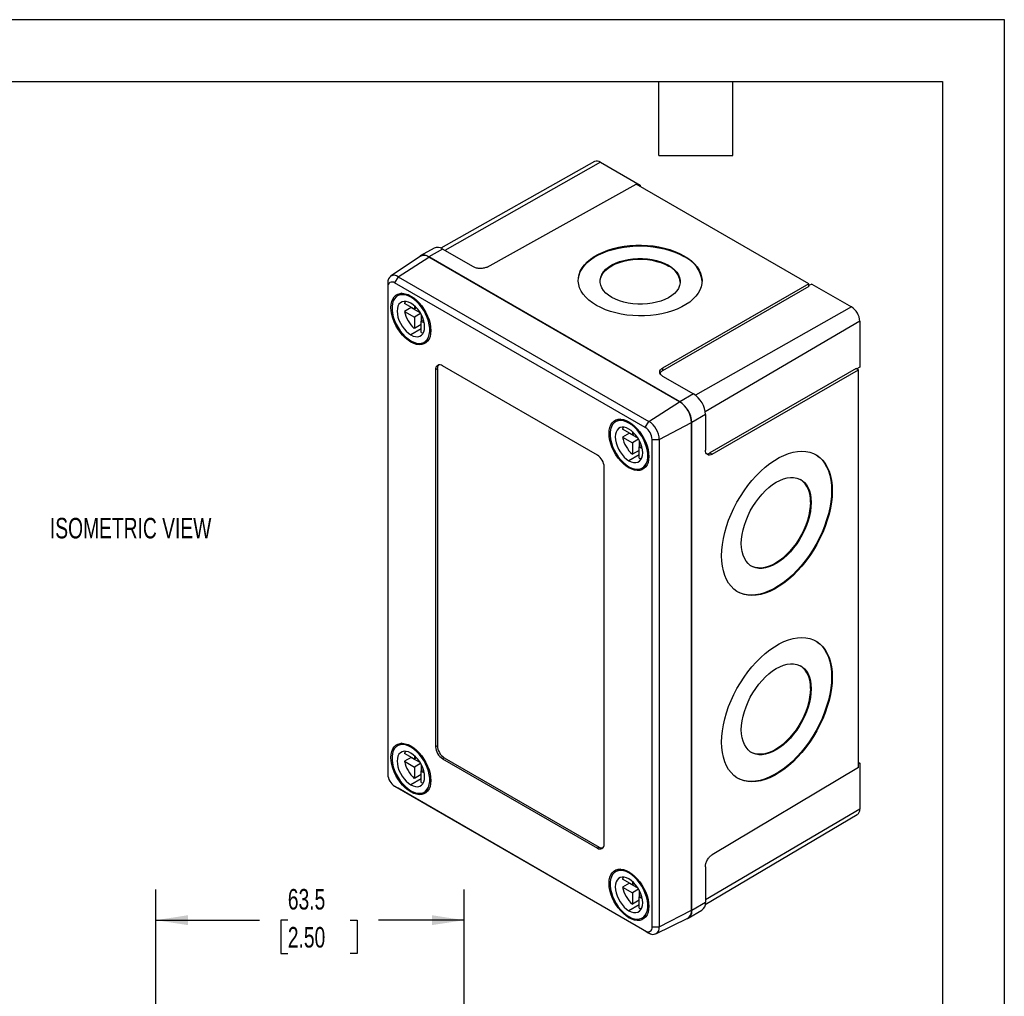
# Model space of a CAD drawing. Header units: millimetres. Extents: x 0 to 559, y 0 to 432.
# Tile 3 of 3: x 356 to 559, y 231 to 432. Entities that reach past the tile are written whole.
import ezdxf

# ---------------------------------------------------------------- set-up
doc = ezdxf.new("R2010")
doc.units = ezdxf.units.MM
doc.header["$LTSCALE"] = 2
doc.layers.add('DIMENSIONS', color=140, linetype='Continuous', lineweight=25)
doc.layers.add('TEXT', color=140, linetype='Continuous', lineweight=25)
doc.styles.add('SLDTEXTSTYLE0', font='TXT', dxfattribs={"width": 0.7})
doc.dimstyles.new('SLDDIMSTYLE0', dxfattribs={"dimtxt": 4.316016, "dimasz": 6.604, "dimexe": 0, "dimexo": 0.0625, "dimgap": 1.079004, "dimtad": 0, "dimtih": 1, "dimtoh": 1, "dimdec": 1, "dimrnd": 1e-09, "dimzin": 12, "dimdsep": 46, "dimtxsty": 'SLDTEXTSTYLE0', "dimsah": 1, "dimcen": 0.09, "dimadec": 0, "dimazin": 3, "dimtfac": 1, "dimtdec": 1, "dimtofl": 0, "dimtmove": 0, "dimatfit": 3, "dimfxl": 0, "dimfrac": 2, "dimtolj": 1, "dimtzin": 12, "dimarcsym": 0})

# ---------------------------------------------------------------- blocks, each defined once
blk = doc.blocks.new('_D_11')
at = {"layer": 'DIMENSIONS'}
for p, q in [((384.08, 227.1), (384.08, 252.67)), ((447.58, 227.1), (447.58, 252.67)), ((384.08, 246.32), (405.42, 246.32)), ((411.27, 246.32), (409.82, 246.32)), ((409.82, 246.32), (409.82, 239.46)), ((424.1, 246.32), (425.55, 246.32)), ((425.55, 246.32), (425.55, 239.46)), ((447.58, 246.32), (429.95, 246.32)), ((409.82, 239.46), (411.27, 239.46)), ((425.55, 239.46), (424.1, 239.46))]:
    blk.add_line(p, q, dxfattribs=at)
for points in [[(384.08, 246.32), (390.68, 245.31), (390.68, 247.34)], [(447.58, 246.32), (440.98, 247.34), (440.98, 245.31)]]:
    blk.add_solid(points, dxfattribs=at)
at = {"layer": 'DIMENSIONS', "char_height": 4.233, "attachment_point": 1, "style": 'SLDTEXTSTYLE0'}
for s, insert in [('63.5', (411.27, 252.75)), ('2.50', (411.27, 244.92))]:
    blk.add_mtext(s, dxfattribs=dict(at, insert=insert))

msp = doc.modelspace()

# ---------------------------------------------------------------- linework, layer by layer
at = {"color": 7, "linetype": 'Continuous'}
for p, q in [((0, 431.81), (558.8, 431.81)), ((558.8, 431.81), (558.8, 0.01))]:
    msp.add_line(p, q, dxfattribs=at)
for p, q in [((474.45, 402.6), (442.75, 384.75)), ((475.64, 402.47), (443.59, 384.29)), ((475.64, 402.47), (483.84, 397.74)), ((452.31, 380.86), (482.99, 397.96)), ((518.57, 377.43), (482.99, 397.96)), ((483.84, 397.74), (483.6, 397.61)), ((483.84, 397.74), (483.84, 397.48)), ((441.4, 384.74), (438.55, 383.14)), ((443.12, 384.57), (440.29, 382.96)), ((449.49, 380.89), (443.12, 384.57)), ((438.51, 383.03), (432.43, 378.98)), ((434, 378.87), (440.32, 382.9)), ((491.98, 353.12), (440.29, 382.96)), ((491.94, 353.1), (440.32, 382.9)), ((489.65, 381.05), (489.65, 381.22)), ((492.83, 383.02), (492.83, 383.19)), ((431.86, 377.63), (431.86, 376.77)), ((434, 378.87), (433.25, 377.57)), ((484.87, 347.78), (433.25, 377.57)), ((434, 378.87), (485.62, 349.07)), ((518.57, 377.43), (488.42, 360.02)), ((518.57, 376.88), (518.57, 377.43)), ((519.14, 377.36), (518.57, 377.04)), ((519.14, 377.36), (527.33, 372.63)), ((431.86, 376.77), (431.86, 276.33)), ((434.78, 375.44), (433.86, 374.91)), ((518.57, 376.88), (488.42, 359.48)), ((437.32, 372.18), (435.29, 373.36)), ((436.82, 374.75), (436.61, 374.63)), ((436.7, 372.54), (435.29, 371.72)), ((435.29, 371.72), (437.32, 370.55)), ((436.7, 372.54), (438.48, 371.51)), ((437.32, 372.9), (437.32, 372.18)), ((437.78, 372.45), (437.32, 372.18)), ((438.61, 371.3), (437.32, 370.55)), ((438.73, 371.08), (438.73, 369.74)), ((527.33, 372.63), (495.24, 354.43)), ((437.32, 370.55), (437.32, 368.21)), ((438.73, 369.02), (437.32, 368.21)), ((439.19, 370), (438.73, 369.74)), ((438.73, 369.74), (439.35, 369.38)), ((438.73, 367.39), (438.73, 369.74)), ((529.03, 369.7), (497.22, 351.01)), ((529.03, 369.7), (529.03, 360.24)), ((438.73, 368.1), (436.61, 366.88)), ((436.61, 365.41), (436.83, 365.53)), ((439.36, 365.38), (440.28, 365.91)), ((442.06, 359.9), (441.7, 359.69)), ((441.7, 359.69), (441.7, 282.04)), ((442.06, 359.9), (442.06, 282.24)), ((475.01, 342.1), (443.12, 360.51)), ((488.42, 360.02), (488.42, 359.48)), ((528.33, 359.98), (498.18, 342.57)), ((498.65, 342.3), (528.8, 359.71)), ((528.33, 359.98), (528.8, 359.71)), ((529.03, 360.24), (528.47, 359.9)), ((528.8, 277.8), (528.8, 359.71)), ((488.43, 358.41), (494.81, 354.73)), ((485.62, 349.07), (491.94, 353.1)), ((494.81, 354.73), (491.98, 353.12)), ((479.68, 349.52), (478.76, 348.99)), ((481.72, 348.83), (481.51, 348.71)), ((484.87, 347.78), (485.62, 349.07)), ((487.76, 345.36), (494.42, 348.82)), ((494.42, 248.38), (494.42, 348.82)), ((497.26, 350.48), (494.45, 348.84)), ((494.45, 248.32), (494.45, 348.84)), ((497.26, 350.48), (497.26, 343.12)), ((482.22, 346.26), (480.19, 347.44)), ((482.22, 346.98), (482.22, 346.26)), ((481.6, 346.62), (480.19, 345.8)), ((480.19, 345.8), (482.22, 344.63)), ((481.6, 346.62), (483.38, 345.59)), ((482.68, 346.53), (482.22, 346.26)), ((483.51, 345.38), (482.22, 344.63)), ((483.63, 345.16), (483.63, 343.81)), ((486.27, 345.36), (487.76, 345.36)), ((486.27, 244.92), (486.27, 345.36)), ((487.76, 345.36), (487.76, 244.92)), ((482.22, 344.63), (482.22, 342.28)), ((483.63, 343.1), (482.22, 342.28)), ((484.09, 344.08), (483.63, 343.81)), ((483.63, 343.81), (484.25, 343.46)), ((483.63, 341.47), (483.63, 343.81)), ((483.63, 342.18), (481.51, 340.96)), ((498.18, 342.57), (498.65, 342.3)), ((476.42, 262), (476.42, 339.65)), ((481.51, 339.49), (481.73, 339.61)), ((484.26, 339.46), (485.18, 339.99)), ((523.23, 334.84), (523.37, 334.75)), ((518.88, 332.45), (519.02, 332.36)), ((523.23, 296.46), (523.37, 296.38)), ((518.88, 294.07), (519.02, 293.99)), ((434.78, 282.76), (433.86, 282.23)), ((436.82, 282.08), (436.61, 281.96)), ((442.06, 282.24), (441.7, 282.04)), ((437.32, 279.51), (435.29, 280.68)), ((436.7, 279.86), (435.29, 279.05)), ((436.7, 279.86), (438.48, 278.84)), ((437.32, 280.22), (437.32, 279.51)), ((443.47, 279.79), (443.12, 279.59)), ((443.47, 279.79), (475.36, 261.38)), ((435.29, 279.05), (437.32, 277.87)), ((437.78, 279.77), (437.32, 279.51)), ((438.61, 278.62), (437.32, 277.87)), ((437.32, 277.87), (437.32, 275.53)), ((438.73, 278.4), (438.73, 277.06)), ((443.12, 279.59), (475.01, 261.18)), ((528.8, 277.8), (498.65, 259.78)), ((528.8, 278.77), (529.03, 278.64)), ((529.03, 278.64), (528.8, 278.51)), ((529.03, 278.64), (529.03, 269.18)), ((438.73, 276.34), (437.32, 275.53)), ((439.19, 277.32), (438.73, 277.06)), ((438.73, 277.06), (439.35, 276.7)), ((438.73, 274.71), (438.73, 277.06)), ((433.25, 273.91), (484.87, 244.11)), ((434, 273.48), (433.25, 273.91)), ((438.73, 275.42), (436.61, 274.2)), ((485.62, 243.68), (434, 273.48)), ((436.61, 272.73), (436.83, 272.86)), ((439.36, 272.7), (440.28, 273.23)), ((497.23, 249.56), (528.54, 268.09)), ((529.03, 269.18), (497.26, 250.51)), ((475.36, 261.38), (475.01, 261.18)), ((479.68, 256.84), (478.76, 256.31)), ((481.72, 256.16), (481.51, 256.04)), ((497.26, 257.33), (497.26, 249.97)), ((482.22, 253.59), (480.19, 254.76)), ((481.6, 253.94), (480.19, 253.13)), ((481.6, 253.94), (483.38, 252.91)), ((482.22, 254.3), (482.22, 253.59)), ((482.68, 253.85), (482.22, 253.59)), ((480.19, 253.13), (482.22, 251.95)), ((483.51, 252.7), (482.22, 251.95)), ((482.22, 251.95), (482.22, 249.61)), ((483.63, 252.48), (483.63, 251.14)), ((483.63, 249.5), (481.51, 248.28)), ((483.63, 250.42), (482.22, 249.61)), ((484.09, 251.4), (483.63, 251.14)), ((483.63, 251.14), (484.25, 250.78)), ((483.63, 248.79), (483.63, 251.14)), ((497.26, 249.97), (494.45, 248.32)), ((487.76, 244.92), (494.42, 248.38)), ((493.74, 246.72), (496.55, 248.39)), ((481.51, 246.81), (481.73, 246.94)), ((484.26, 246.78), (485.18, 247.31)), ((487.08, 243.5), (493.63, 246.74)), ((484.87, 244.11), (485.62, 243.68)), ((486.27, 244.92), (487.76, 244.92))]:
    msp.add_line(p, q)
at = {"flags": 128}
for points in [[(474.8, 372.96), (473.98, 373.48), (473.26, 374.04), (472.63, 374.63), (472.1, 375.26), (471.67, 375.91), (471.36, 376.58), (471.16, 377.27), (471.07, 377.96), (471.1, 378.66), (471.24, 379.35), (471.5, 380.02), (471.87, 380.68), (472.35, 381.32), (472.93, 381.92), (473.61, 382.5), (474.38, 383.03), (475.24, 383.51), (476.18, 383.95), (477.18, 384.34), (478.24, 384.66), (479.36, 384.93), (480.52, 385.14), (481.7, 385.28), (482.91, 385.35), (484.12, 385.36), (485.33, 385.31), (486.53, 385.19), (487.7, 385), (488.83, 384.75), (489.93, 384.44), (490.96, 384.08), (491.93, 383.66), (492.83, 383.19)], [(471.07, 378.09), (471.1, 378.49), (471.24, 379.18), (471.5, 379.86), (471.87, 380.52), (472.35, 381.15), (472.93, 381.76), (473.61, 382.33), (474.38, 382.86), (475.24, 383.35), (476.17, 383.79), (477.18, 384.17), (478.24, 384.5), (479.36, 384.77), (480.51, 384.97), (481.7, 385.11), (482.9, 385.19), (484.12, 385.2), (485.33, 385.14), (486.52, 385.02), (487.7, 384.84), (488.83, 384.59), (489.92, 384.28), (490.96, 383.91), (491.93, 383.49), (492.83, 383.02)], [(492.83, 383.19), (493.65, 382.67), (494.37, 382.11), (495.01, 381.51), (495.54, 380.89), (495.96, 380.23), (496.27, 379.56), (496.48, 378.87), (496.56, 378.18), (496.53, 377.49), (496.39, 376.8), (496.13, 376.12), (495.76, 375.46), (495.28, 374.83), (494.7, 374.22), (494.02, 373.65), (493.25, 373.12), (492.39, 372.63), (491.46, 372.19), (490.45, 371.81), (489.39, 371.48), (488.27, 371.21), (487.12, 371.01), (485.93, 370.87), (484.73, 370.79), (483.51, 370.78), (482.3, 370.84), (481.11, 370.96), (479.93, 371.14), (478.8, 371.39), (477.71, 371.7), (476.67, 372.07), (475.7, 372.49), (474.8, 372.96)], [(475.57, 377.89), (475.58, 378.07), (475.7, 378.64), (475.94, 379.19), (476.29, 379.72), (476.75, 380.22), (477.32, 380.69), (477.98, 381.11), (478.73, 381.49), (479.55, 381.81), (480.43, 382.07), (481.36, 382.26), (482.33, 382.4), (483.32, 382.46), (484.31, 382.45), (485.3, 382.38), (486.27, 382.24), (487.2, 382.03), (488.08, 381.76), (488.9, 381.43), (489.65, 381.05)], [(477.98, 374.6), (477.32, 375.03), (476.75, 375.5), (476.29, 376.01), (475.94, 376.54), (475.7, 377.1), (475.58, 377.66), (475.58, 378.23), (475.7, 378.8), (475.94, 379.35), (476.29, 379.88), (476.75, 380.39), (477.32, 380.85), (477.98, 381.28), (478.73, 381.65), (479.55, 381.97), (480.43, 382.23), (481.36, 382.43), (482.33, 382.56), (483.32, 382.62), (484.31, 382.62), (485.3, 382.54), (486.27, 382.4), (487.2, 382.2), (488.08, 381.93), (488.9, 381.6), (489.65, 381.22)], [(489.65, 381.22), (490.31, 380.79), (490.87, 380.31), (491.34, 379.81), (491.69, 379.27), (491.93, 378.72), (492.05, 378.15), (492.05, 377.58), (491.93, 377.02), (491.69, 376.46), (491.34, 375.93), (490.87, 375.43), (490.31, 374.96), (489.65, 374.54), (488.9, 374.17), (488.08, 373.85), (487.2, 373.59), (486.27, 373.39), (485.3, 373.26), (484.31, 373.19), (483.32, 373.2), (482.33, 373.27), (481.36, 373.41), (480.43, 373.62), (479.55, 373.89), (478.73, 374.22), (477.98, 374.6)], [(436.61, 365.41), (436.03, 365.79), (435.46, 366.27), (434.91, 366.82), (434.39, 367.44), (433.93, 368.11), (433.51, 368.83), (433.16, 369.57), (432.88, 370.33), (432.68, 371.08), (432.55, 371.81), (432.51, 372.51), (432.55, 373.16), (432.68, 373.75), (432.88, 374.26), (433.16, 374.7), (433.51, 375.03), (433.93, 375.27), (434.39, 375.41), (434.91, 375.44), (435.46, 375.35), (436.03, 375.17), (436.61, 374.88)], [(436.61, 374.63), (436.03, 374.92), (435.47, 375.1), (434.92, 375.16), (434.42, 375.12), (433.97, 374.96), (433.57, 374.7), (433.24, 374.33), (432.99, 373.87), (432.82, 373.33), (432.73, 372.72), (432.73, 372.05), (432.82, 371.33), (432.99, 370.59), (433.24, 369.84), (433.57, 369.1), (433.97, 368.38), (434.42, 367.7), (434.92, 367.07), (435.47, 366.51), (436.03, 366.04), (436.61, 365.65)], [(436.61, 373.41), (436.12, 373.64), (435.64, 373.77), (435.2, 373.79), (434.79, 373.7), (434.45, 373.49), (434.16, 373.19), (433.95, 372.8), (433.83, 372.32), (433.78, 371.78), (433.83, 371.18), (433.95, 370.56), (434.16, 369.92), (434.45, 369.29), (434.79, 368.69), (435.2, 368.13), (435.64, 367.63), (436.12, 367.21), (436.61, 366.88)], [(435.45, 373.79), (435.41, 373.7), (435.29, 373.36)], [(436.61, 374.88), (437.2, 374.49), (437.77, 374.02), (438.32, 373.47), (438.83, 372.85), (439.3, 372.17), (439.71, 371.46), (440.06, 370.71), (440.34, 369.96), (440.55, 369.21), (440.67, 368.47), (440.71, 367.78), (440.67, 367.13), (440.55, 366.54), (440.34, 366.02), (440.06, 365.59), (439.71, 365.25), (439.3, 365.01), (438.83, 364.88), (438.32, 364.85), (437.77, 364.93), (437.2, 365.12), (436.61, 365.41)], [(436.61, 365.65), (437.19, 365.37), (437.76, 365.19), (438.3, 365.12), (438.8, 365.17), (439.26, 365.32), (439.65, 365.59), (439.98, 365.95), (440.23, 366.41), (440.4, 366.96), (440.49, 367.57), (440.49, 368.24), (440.4, 368.95), (440.23, 369.69), (439.98, 370.44), (439.65, 371.19), (439.26, 371.91), (438.8, 372.59), (438.3, 373.22), (437.76, 373.77), (437.19, 374.25), (436.61, 374.63)], [(436.61, 366.88), (437.1, 366.64), (437.58, 366.52), (438.03, 366.5), (438.43, 366.59), (438.78, 366.79), (439.06, 367.1), (439.27, 367.49), (439.4, 367.97), (439.44, 368.51), (439.4, 369.1), (439.27, 369.73), (439.06, 370.36), (438.78, 370.99), (438.43, 371.6), (438.03, 372.16), (437.58, 372.65), (437.1, 373.08), (436.61, 373.41)], [(438.73, 367.39), (439.09, 367.32), (439.19, 367.31)], [(481.51, 339.49), (480.93, 339.87), (480.36, 340.35), (479.81, 340.9), (479.3, 341.52), (478.83, 342.19), (478.41, 342.91), (478.06, 343.65), (477.78, 344.41), (477.58, 345.16), (477.45, 345.89), (477.41, 346.59), (477.45, 347.24), (477.58, 347.83), (477.78, 348.34), (478.06, 348.77), (478.41, 349.11), (478.83, 349.35), (479.3, 349.49), (479.81, 349.51), (480.36, 349.43), (480.93, 349.25), (481.51, 348.96)], [(481.51, 348.71), (480.93, 349), (480.37, 349.18), (479.83, 349.24), (479.32, 349.2), (478.87, 349.04), (478.47, 348.78), (478.14, 348.41), (477.89, 347.95), (477.72, 347.41), (477.63, 346.8), (477.63, 346.13), (477.72, 345.41), (477.89, 344.67), (478.14, 343.92), (478.47, 343.18), (478.87, 342.46), (479.32, 341.78), (479.83, 341.15), (480.37, 340.59), (480.93, 340.12), (481.51, 339.73)], [(481.51, 348.96), (482.1, 348.57), (482.67, 348.1), (483.22, 347.55), (483.73, 346.93), (484.2, 346.25), (484.61, 345.53), (484.96, 344.79), (485.24, 344.04), (485.45, 343.29), (485.57, 342.55), (485.61, 341.86), (485.57, 341.21), (485.45, 340.62), (485.24, 340.1), (484.96, 339.67), (484.61, 339.33), (484.2, 339.09), (483.73, 338.96), (483.22, 338.93), (482.67, 339.01), (482.1, 339.2), (481.51, 339.49)], [(481.51, 347.49), (481.02, 347.72), (480.55, 347.85), (480.1, 347.87), (479.69, 347.77), (479.35, 347.57), (479.06, 347.27), (478.86, 346.87), (478.73, 346.4), (478.68, 345.86), (478.73, 345.26), (478.86, 344.64), (479.06, 344), (479.35, 343.37), (479.69, 342.77), (480.1, 342.21), (480.55, 341.71), (481.02, 341.29), (481.51, 340.96)], [(480.35, 347.87), (480.31, 347.78), (480.19, 347.44)], [(481.51, 339.73), (482.09, 339.45), (482.66, 339.27), (483.2, 339.2), (483.7, 339.25), (484.16, 339.4), (484.55, 339.67), (484.88, 340.03), (485.13, 340.49), (485.3, 341.03), (485.39, 341.65), (485.39, 342.32), (485.3, 343.03), (485.13, 343.77), (484.88, 344.52), (484.55, 345.27), (484.16, 345.99), (483.7, 346.67), (483.2, 347.29), (482.66, 347.85), (482.09, 348.33), (481.51, 348.71)], [(481.51, 340.96), (482, 340.72), (482.48, 340.6), (482.93, 340.58), (483.33, 340.67), (483.68, 340.87), (483.96, 341.18), (484.17, 341.57), (484.3, 342.05), (484.34, 342.59), (484.3, 343.18), (484.17, 343.81), (483.96, 344.44), (483.68, 345.07), (483.33, 345.68), (482.93, 346.23), (482.48, 346.73), (482, 347.16), (481.51, 347.49)], [(500.59, 321.37), (500.63, 322.52), (500.76, 323.71), (500.96, 324.93), (501.24, 326.18), (501.6, 327.43), (502.04, 328.69), (502.54, 329.95), (503.12, 331.19), (503.76, 332.41), (504.46, 333.6), (505.21, 334.75), (506.01, 335.85), (506.85, 336.9), (507.73, 337.88), (508.65, 338.79), (509.58, 339.62), (510.53, 340.38), (511.5, 341.04), (512.46, 341.6), (513.43, 342.07), (514.38, 342.44), (515.32, 342.71), (516.23, 342.87), (517.11, 342.92), (517.95, 342.87), (518.75, 342.71), (519.51, 342.44), (520.2, 342.08), (520.84, 341.61), (521.42, 341.04), (521.92, 340.38), (522.36, 339.63), (522.72, 338.79), (523, 337.88), (523.21, 336.9), (523.33, 335.86), (523.37, 334.75)], [(483.63, 341.47), (483.99, 341.4), (484.09, 341.39)], [(519.93, 342.24), (520.06, 342.16), (520.7, 341.69), (521.28, 341.12), (521.78, 340.46), (522.22, 339.71), (522.58, 338.87), (522.86, 337.96), (523.06, 336.98), (523.19, 335.94), (523.23, 334.84)], [(504.65, 323.92), (504.69, 324.82), (504.81, 325.76), (505.01, 326.72), (505.28, 327.69), (505.62, 328.67), (506.03, 329.65), (506.5, 330.61), (507.03, 331.54), (507.62, 332.43), (508.25, 333.28), (508.92, 334.07), (509.62, 334.8), (510.34, 335.45), (511.09, 336.03), (511.84, 336.51), (512.59, 336.91), (513.33, 337.21), (514.06, 337.41), (514.76, 337.51), (515.43, 337.5), (516.06, 337.4), (516.65, 337.19), (517.18, 336.88), (517.65, 336.48), (518.06, 335.98), (518.4, 335.4), (518.67, 334.74), (518.87, 334.01), (518.98, 333.22), (519.02, 332.36)], [(523.37, 334.75), (523.33, 333.61), (523.21, 332.42), (523, 331.2), (522.72, 329.95), (522.36, 328.7), (521.92, 327.43), (521.42, 326.18), (520.84, 324.93), (520.2, 323.71), (519.51, 322.52), (518.75, 321.37), (517.95, 320.27), (517.11, 319.23), (516.23, 318.25), (515.32, 317.34), (514.38, 316.5), (513.43, 315.75), (512.46, 315.09), (511.5, 314.52), (510.53, 314.05), (509.58, 313.68), (508.65, 313.42), (507.73, 313.26), (506.85, 313.2), (506.01, 313.26), (505.21, 313.42), (504.46, 313.68), (503.76, 314.05), (503.12, 314.52), (502.54, 315.09), (502.04, 315.75), (501.6, 316.5), (501.24, 317.33), (500.96, 318.25), (500.76, 319.23), (500.63, 320.27), (500.59, 321.37)], [(523.23, 334.84), (523.19, 333.69), (523.06, 332.5), (522.86, 331.28), (522.58, 330.03), (522.22, 328.78), (521.78, 327.51), (521.28, 326.26), (520.7, 325.01), (520.06, 323.79), (519.36, 322.6), (518.61, 321.46), (517.81, 320.35), (516.97, 319.31), (516.09, 318.33), (515.17, 317.42), (514.24, 316.58), (513.29, 315.83), (512.32, 315.17), (511.36, 314.6), (510.39, 314.13), (509.44, 313.76), (508.5, 313.5), (507.59, 313.34), (506.71, 313.28), (505.87, 313.34), (505.07, 313.5), (504.31, 313.76), (503.89, 313.97)], [(519.02, 332.36), (518.98, 331.47), (518.87, 330.53), (518.67, 329.57), (518.4, 328.6), (518.06, 327.61), (517.65, 326.64), (517.18, 325.68), (516.65, 324.75), (516.06, 323.85), (515.43, 323.01), (514.76, 322.22), (514.06, 321.49), (513.33, 320.84), (512.59, 320.26), (511.84, 319.77), (511.09, 319.38), (510.34, 319.08), (509.62, 318.88), (508.92, 318.78), (508.25, 318.79), (507.62, 318.89), (507.03, 319.1), (506.5, 319.41), (506.03, 319.81), (505.62, 320.3), (505.28, 320.88), (505.01, 321.54), (504.81, 322.28), (504.69, 323.07), (504.65, 323.92)], [(518.88, 332.45), (518.84, 331.55), (518.72, 330.61), (518.53, 329.65), (518.26, 328.68), (517.92, 327.7), (517.51, 326.72), (517.03, 325.76), (516.5, 324.83), (515.92, 323.94), (515.29, 323.09), (514.62, 322.3), (513.92, 321.57), (513.19, 320.92), (512.45, 320.34), (511.7, 319.86), (510.94, 319.46), (510.2, 319.16), (509.48, 318.96), (508.77, 318.86), (508.1, 318.87), (507.47, 318.97), (506.89, 319.18), (506.71, 319.27)], [(500.59, 283), (500.63, 284.14), (500.76, 285.33), (500.96, 286.55), (501.24, 287.8), (501.6, 289.05), (502.04, 290.32), (502.54, 291.57), (503.12, 292.82), (503.76, 294.04), (504.46, 295.23), (505.21, 296.38), (506.01, 297.48), (506.85, 298.52), (507.73, 299.5), (508.65, 300.41), (509.58, 301.25), (510.53, 302), (511.5, 302.66), (512.46, 303.23), (513.43, 303.7), (514.38, 304.07), (515.32, 304.33), (516.23, 304.49), (517.11, 304.55), (517.95, 304.49), (518.75, 304.33), (519.51, 304.07), (520.2, 303.7), (520.84, 303.23), (521.42, 302.66), (521.92, 302), (522.36, 301.25), (522.72, 300.42), (523, 299.5), (523.21, 298.52), (523.33, 297.48), (523.37, 296.38)], [(519.93, 303.86), (520.06, 303.78), (520.7, 303.31), (521.28, 302.74), (521.78, 302.08), (522.22, 301.33), (522.58, 300.5), (522.86, 299.59), (523.06, 298.6), (523.19, 297.56), (523.23, 296.46)], [(504.65, 285.55), (504.69, 286.44), (504.81, 287.38), (505.01, 288.34), (505.28, 289.32), (505.62, 290.3), (506.03, 291.27), (506.5, 292.23), (507.03, 293.16), (507.62, 294.06), (508.25, 294.91), (508.92, 295.7), (509.62, 296.42), (510.34, 297.08), (511.09, 297.65), (511.84, 298.14), (512.59, 298.53), (513.33, 298.83), (514.06, 299.03), (514.76, 299.13), (515.43, 299.13), (516.06, 299.02), (516.65, 298.81), (517.18, 298.5), (517.65, 298.1), (518.06, 297.61), (518.4, 297.03), (518.67, 296.37), (518.87, 295.64), (518.98, 294.84), (519.02, 293.99)], [(523.37, 296.38), (523.33, 295.23), (523.21, 294.04), (523, 292.82), (522.72, 291.57), (522.36, 290.32), (521.92, 289.06), (521.42, 287.8), (520.84, 286.56), (520.2, 285.34), (519.51, 284.15), (518.75, 283), (517.95, 281.9), (517.11, 280.85), (516.23, 279.87), (515.32, 278.96), (514.38, 278.12), (513.43, 277.37), (512.46, 276.71), (511.5, 276.15), (510.53, 275.67), (509.58, 275.31), (508.65, 275.04), (507.73, 274.88), (506.85, 274.83), (506.01, 274.88), (505.21, 275.04), (504.46, 275.31), (503.76, 275.67), (503.12, 276.14), (502.54, 276.71), (502.04, 277.37), (501.6, 278.12), (501.24, 278.96), (500.96, 279.87), (500.76, 280.85), (500.63, 281.89), (500.59, 283)], [(523.23, 296.46), (523.19, 295.31), (523.06, 294.12), (522.86, 292.9), (522.58, 291.66), (522.22, 290.4), (521.78, 289.14), (521.28, 287.88), (520.7, 286.64), (520.06, 285.42), (519.36, 284.23), (518.61, 283.08), (517.81, 281.98), (516.97, 280.93), (516.09, 279.95), (515.17, 279.04), (514.24, 278.21), (513.29, 277.46), (512.32, 276.79), (511.36, 276.23), (510.39, 275.76), (509.44, 275.39), (508.5, 275.12), (507.59, 274.96), (506.71, 274.91), (505.87, 274.96), (505.07, 275.12), (504.31, 275.39), (503.89, 275.59)], [(519.02, 293.99), (518.98, 293.09), (518.87, 292.16), (518.67, 291.19), (518.4, 290.22), (518.06, 289.24), (517.65, 288.26), (517.18, 287.3), (516.65, 286.37), (516.06, 285.48), (515.43, 284.63), (514.76, 283.84), (514.06, 283.11), (513.33, 282.46), (512.59, 281.88), (511.84, 281.4), (511.09, 281), (510.34, 280.7), (509.62, 280.5), (508.92, 280.4), (508.25, 280.41), (507.62, 280.52), (507.03, 280.72), (506.5, 281.03), (506.03, 281.43), (505.62, 281.93), (505.28, 282.51), (505.01, 283.17), (504.81, 283.9), (504.69, 284.69), (504.65, 285.55)], [(518.88, 294.07), (518.84, 293.17), (518.72, 292.24), (518.53, 291.28), (518.26, 290.3), (517.92, 289.32), (517.51, 288.34), (517.03, 287.38), (516.5, 286.45), (515.92, 285.56), (515.29, 284.71), (514.62, 283.92), (513.92, 283.19), (513.19, 282.54), (512.45, 281.97), (511.7, 281.48), (510.94, 281.08), (510.2, 280.78), (509.48, 280.58), (508.77, 280.49), (508.1, 280.49), (507.47, 280.6), (506.89, 280.8), (506.71, 280.89)], [(436.61, 272.73), (436.03, 273.12), (435.46, 273.59), (434.91, 274.14), (434.39, 274.76), (433.93, 275.44), (433.51, 276.15), (433.16, 276.9), (432.88, 277.65), (432.68, 278.4), (432.55, 279.14), (432.51, 279.83), (432.55, 280.48), (432.68, 281.07), (432.88, 281.59), (433.16, 282.02), (433.51, 282.36), (433.93, 282.6), (434.39, 282.73), (434.91, 282.76), (435.46, 282.68), (436.03, 282.49), (436.61, 282.2)], [(436.61, 281.96), (436.03, 282.24), (435.47, 282.42), (434.92, 282.49), (434.42, 282.44), (433.97, 282.29), (433.57, 282.02), (433.24, 281.66), (432.99, 281.2), (432.82, 280.65), (432.73, 280.04), (432.73, 279.37), (432.82, 278.66), (432.99, 277.92), (433.24, 277.17), (433.57, 276.42), (433.97, 275.7), (434.42, 275.02), (434.92, 274.39), (435.47, 273.84), (436.03, 273.36), (436.61, 272.98)], [(436.61, 282.2), (437.2, 281.82), (437.77, 281.34), (438.32, 280.79), (438.83, 280.17), (439.3, 279.49), (439.71, 278.78), (440.06, 278.03), (440.34, 277.28), (440.55, 276.53), (440.67, 275.8), (440.71, 275.1), (440.67, 274.45), (440.55, 273.86), (440.34, 273.35), (440.06, 272.91), (439.71, 272.58), (439.3, 272.34), (438.83, 272.2), (438.32, 272.17), (437.77, 272.26), (437.2, 272.44), (436.61, 272.73)], [(436.61, 272.98), (437.19, 272.69), (437.76, 272.51), (438.3, 272.45), (438.8, 272.49), (439.26, 272.65), (439.65, 272.91), (439.98, 273.28), (440.23, 273.74), (440.4, 274.28), (440.49, 274.89), (440.49, 275.56), (440.4, 276.28), (440.23, 277.02), (439.98, 277.77), (439.65, 278.51), (439.26, 279.23), (438.8, 279.91), (438.3, 280.54), (437.76, 281.1), (437.19, 281.57), (436.61, 281.96)], [(436.61, 280.73), (436.12, 280.97), (435.64, 281.09), (435.2, 281.11), (434.79, 281.02), (434.45, 280.82), (434.16, 280.51), (433.95, 280.12), (433.83, 279.64), (433.78, 279.1), (433.83, 278.51), (433.95, 277.88), (434.16, 277.25), (434.45, 276.62), (434.79, 276.01), (435.2, 275.45), (435.64, 274.96), (436.12, 274.53), (436.61, 274.2)], [(435.45, 281.11), (435.41, 281.02), (435.29, 280.68)], [(436.61, 274.2), (437.1, 273.97), (437.58, 273.84), (438.03, 273.82), (438.43, 273.91), (438.78, 274.12), (439.06, 274.42), (439.27, 274.81), (439.4, 275.29), (439.44, 275.83), (439.4, 276.43), (439.27, 277.05), (439.06, 277.69), (438.78, 278.31), (438.43, 278.92), (438.03, 279.48), (437.58, 279.98), (437.1, 280.4), (436.61, 280.73)], [(438.73, 274.71), (439.09, 274.64), (439.19, 274.63)], [(481.51, 246.81), (480.93, 247.19), (480.36, 247.67), (479.81, 248.22), (479.3, 248.84), (478.83, 249.52), (478.41, 250.23), (478.06, 250.98), (477.78, 251.73), (477.58, 252.48), (477.45, 253.21), (477.41, 253.91), (477.45, 254.56), (477.58, 255.15), (477.78, 255.67), (478.06, 256.1), (478.41, 256.44), (478.83, 256.67), (479.3, 256.81), (479.81, 256.84), (480.36, 256.76), (480.93, 256.57), (481.51, 256.28)], [(481.51, 256.04), (480.93, 256.32), (480.37, 256.5), (479.83, 256.57), (479.32, 256.52), (478.87, 256.36), (478.47, 256.1), (478.14, 255.74), (477.89, 255.28), (477.72, 254.73), (477.63, 254.12), (477.63, 253.45), (477.72, 252.73), (477.89, 251.99), (478.14, 251.24), (478.47, 250.5), (478.87, 249.78), (479.32, 249.1), (479.83, 248.47), (480.37, 247.92), (480.93, 247.44), (481.51, 247.05)], [(481.51, 256.28), (482.1, 255.9), (482.67, 255.42), (483.22, 254.87), (483.73, 254.25), (484.2, 253.57), (484.61, 252.86), (484.96, 252.11), (485.24, 251.36), (485.45, 250.61), (485.57, 249.88), (485.61, 249.18), (485.57, 248.53), (485.45, 247.94), (485.24, 247.42), (484.96, 246.99), (484.61, 246.65), (484.2, 246.42), (483.73, 246.28), (483.22, 246.25), (482.67, 246.33), (482.1, 246.52), (481.51, 246.81)], [(481.51, 247.05), (482.09, 246.77), (482.66, 246.59), (483.2, 246.52), (483.7, 246.57), (484.16, 246.73), (484.55, 246.99), (484.88, 247.36), (485.13, 247.81), (485.3, 248.36), (485.39, 248.97), (485.39, 249.64), (485.3, 250.36), (485.13, 251.1), (484.88, 251.85), (484.55, 252.59), (484.16, 253.31), (483.7, 253.99), (483.2, 254.62), (482.66, 255.17), (482.09, 255.65), (481.51, 256.04)], [(481.51, 254.81), (481.02, 255.05), (480.55, 255.17), (480.1, 255.19), (479.69, 255.1), (479.35, 254.9), (479.06, 254.59), (478.86, 254.2), (478.73, 253.72), (478.68, 253.18), (478.73, 252.59), (478.86, 251.96), (479.06, 251.33), (479.35, 250.7), (479.69, 250.09), (480.1, 249.53), (480.55, 249.03), (481.02, 248.61), (481.51, 248.28)], [(480.35, 255.19), (480.31, 255.1), (480.19, 254.76)], [(481.51, 248.28), (482, 248.05), (482.48, 247.92), (482.93, 247.9), (483.33, 247.99), (483.68, 248.2), (483.96, 248.5), (484.17, 248.89), (484.3, 249.37), (484.34, 249.91), (484.3, 250.5), (484.17, 251.13), (483.96, 251.76), (483.68, 252.39), (483.33, 253), (482.93, 253.56), (482.48, 254.06), (482, 254.48), (481.51, 254.81)], [(483.63, 248.79), (483.99, 248.72), (484.09, 248.71)]]:
    msp.add_lwpolyline(points, dxfattribs=at)
for centre, radius, start, end in [((474.94, 401.49), 1.21, 54.4277, 113.7889), ((439.31, 381.77), 1.54, 50.6928, 137.4779), ((439.32, 381.59), 1.65, 52.4372, 119.1266), ((442.1, 383.15), 1.75, 54.4277, 113.7889), ((490.31, 377.26), 6.29, 5.7726, 66.3568), ((433.16, 377.84), 1.32, 50.7967, 189.214), ((488.07, 377.36), 4.01, 5.7198, 66.8767), ((432.71, 376.91), 0.863, 50.7967, 189.214), ((441.7, 373.08), 6.56, 191.9492, 228.0508), ((525.35, 369.53), 3.69, 2.6055, 57.3945), ((442.57, 359.83), 0.873, 50.7967, 189.214), ((443.15, 359.98), 1.1, 140.0277, 184.268), ((489.04, 348.57), 5.38, 2.6055, 57.3945), ((489.08, 348.59), 5.38, 2.6055, 57.3945), ((491.94, 350.24), 5.33, 2.6055, 57.3945), ((483.11, 345.14), 4.66, 2.6055, 57.3945), ((483.24, 345.22), 3.04, 2.6055, 57.3945), ((486.6, 347.16), 6.56, 191.9492, 228.0508), ((473.35, 339.51), 3.07, 2.6055, 57.3945), ((513.8, 332.98), 5.11, 353.9854, 53.6845), ((513.8, 294.6), 5.11, 353.9854, 53.6845), ((444.77, 282.18), 3.07, 182.6055, 237.3945), ((445.13, 282.38), 3.07, 182.6055, 237.3945), ((441.7, 280.4), 6.56, 191.9492, 228.0508), ((434.89, 276.47), 3.04, 182.6055, 237.3945), ((527.83, 269.06), 1.21, 306.2094, 5.5757), ((475.56, 261.86), 0.873, 230.7967, 9.214), ((475.98, 262.29), 1.1, 235.7353, 279.9695), ((486.6, 254.48), 6.56, 191.9492, 228.0508), ((495.52, 249.8), 1.75, 306.2094, 5.5757), ((492.93, 248.07), 1.54, 282.5205, 9.3122), ((492.73, 248.19), 1.7, 301.8578, 6.5804), ((485.42, 244.78), 0.863, 230.7967, 9.214), ((486.45, 244.71), 1.32, 230.7967, 9.214)]:
    msp.add_arc(centre, radius, start, end)
for points, knots in [([(452.31, 380.86), (452.14, 380.77), (451.93, 380.69), (451.45, 380.57), (451.17, 380.54), (450.62, 380.55), (450.35, 380.58), (449.87, 380.7), (449.66, 380.79), (449.49, 380.89)], [0, 0, 0, 0, 0.25, 0.25, 0.5, 0.5, 0.75, 0.75, 1, 1, 1, 1]), ([(488.43, 358.41), (488.26, 358.5), (488.12, 358.62), (487.91, 358.9), (487.85, 359.06), (487.84, 359.37), (487.9, 359.53), (488.11, 359.8), (488.25, 359.92), (488.42, 360.02)], [0, 0, 0, 0, 0.25, 0.25, 0.5, 0.5, 0.75, 0.75, 1, 1, 1, 1]), ([(488.42, 359.48), (488.22, 359.35), (487.98, 359.2), (487.95, 358.99), (487.94, 358.95)], [0, 0, 0, 0, 0.797587, 1, 1, 1, 1]), ([(498.65, 342.3), (498.48, 342.21), (498.3, 342.14), (497.96, 342.1), (497.8, 342.13), (497.53, 342.29), (497.42, 342.42), (497.29, 342.74), (497.26, 342.93), (497.26, 343.12)], [0, 0, 0, 0, 0.25, 0.25, 0.5, 0.5, 0.75, 0.75, 1, 1, 1, 1]), ([(497.48, 342.42), (497.56, 342.41), (497.77, 342.37), (498.02, 342.5), (498.18, 342.57)], [0, 0, 0, 0, 0.385309, 1, 1, 1, 1]), ([(497.26, 257.33), (497.26, 257.52), (497.29, 257.75), (497.42, 258.23), (497.53, 258.48), (497.8, 258.96), (497.96, 259.18), (498.3, 259.54), (498.48, 259.68), (498.65, 259.78)], [0, 0, 0, 0, 0.25, 0.25, 0.5, 0.5, 0.75, 0.75, 1, 1, 1, 1])]:
    msp.add_open_spline(points, degree=3, knots=knots)
at = {"layer": 'TEXT'}
for p, q in [((12.7, 419.1), (546.1, 419.1)), ((487.68, 403.86), (487.68, 419.1)), ((502.92, 403.86), (502.92, 419.1)), ((546.1, 419.1), (546.1, 12.7)), ((487.68, 403.86), (502.92, 403.86))]:
    msp.add_line(p, q, dxfattribs=at)

# ---------------------------------------------------------------- texts
at = {"layer": 'DIMENSIONS', "insert": (362.28, 329.19), "char_height": 4.2333, "attachment_point": 1, "style": 'SLDTEXTSTYLE0'}
msp.add_mtext('ISOMETRIC VIEW', dxfattribs=at)

# ---------------------------------------------------------------- dimensions: what is measured, and where the dimension line sits
at = {"layer": 'DIMENSIONS'}
dim = msp.add_linear_dim(base=(447.58, 246.32), p1=(384.08, 224.56), p2=(447.58, 224.56), dimstyle='SLDDIMSTYLE0', dxfattribs=at)
dim.commit()
dim.dimension.update_dxf_attribs({"geometry": '_D_11', "text_midpoint": (417.68, 246.32), "dimtype": 160})

doc.saveas('drawing.dxf')
